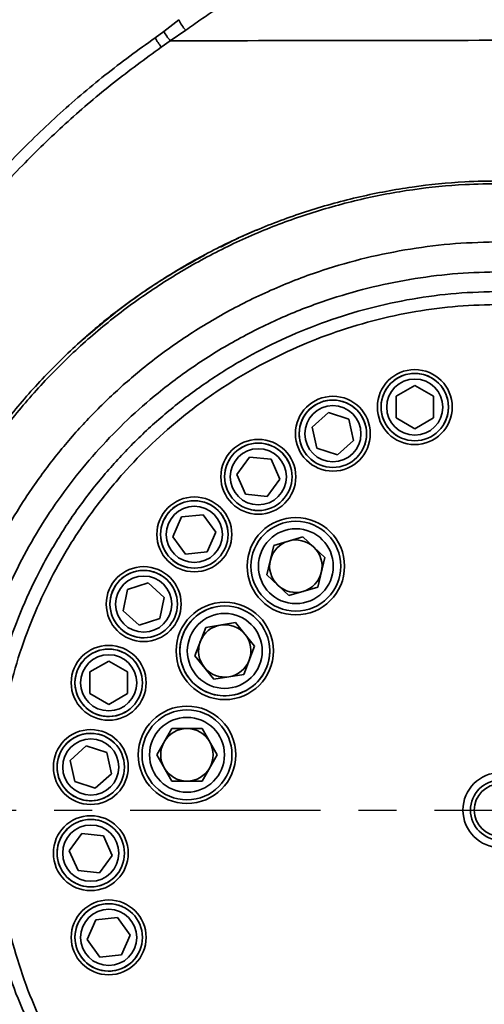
# Model space of a CAD drawing. Header units: millimetres. Extents: x -10540 to 6039, y -7467 to 6433.
# Tile 181 of 236: x -4319 to -4195, y 1843 to 2106. Entities that reach past the tile are written whole.
import ezdxf

# ---------------------------------------------------------------- set-up
doc = ezdxf.new("R2010")
doc.units = ezdxf.units.MM
doc.header["$LTSCALE"] = 8
doc.header["$PDSIZE"] = -1
doc.linetypes.add('CENTER', pattern=[10.16, 6.35, -1.27, 1.27, -1.27])
doc.layers.get('Defpoints').update_dxf_attribs({"true_color": 0x5e5e5e})
doc.layers.add('细实线层', color=7, linetype='Continuous')
doc.dimstyles.new('ISO-25', dxfattribs={"dimscale": 20, "dimtxt": 5, "dimasz": 6, "dimexe": 6, "dimexo": 0.625, "dimtad": 1, "dimtoh": 1, "dimdec": 0, "dimtxsty": 'Standard', "dimcen": 2.5, "dimclrd": 1, "dimclre": 1, "dimclrt": 4, "dimadec": 1, "dimazin": 2, "dimtfac": 1, "dimtdec": 0, "dimtmove": 0, "dimatfit": 0, "dimfxl": 1, "dimarcsym": 0})

# ---------------------------------------------------------------- blocks, each defined once
blk = doc.blocks.new('*D91')
at = {"color": 1, "lineweight": -2, "transparency": 16777216}
for p, q in [((-4924.16, 2245.17), (-4924.16, 2365.17)), ((-4924.16, 2365.17), (-4625.36, 2365.17)), ((-3885.03, 2125.17), (-5044.16, 2125.17)), ((-4924.16, 1895.17), (-4924.16, 2125.17)), ((-4383.47, 1895.17), (-5044.16, 1895.17)), ((-4924.16, 1775.17), (-4924.16, 1655.17))]:
    blk.add_line(p, q, dxfattribs=at)
at = {"color": 1, "transparency": 16777216}
for points in [[(-4944.16, 2245.17), (-4904.16, 2245.17), (-4924.16, 2125.17)], [(-4944.16, 1775.17), (-4904.16, 1775.17), (-4924.16, 1895.17)]]:
    blk.add_solid(points, dxfattribs=at)
at = {"layer": 'Defpoints', "color": 0, "transparency": 16777216}
for p in [(-4924.16, 2125.17), (-3872.53, 2125.17), (-4370.97, 1895.17)]:
    blk.add_point(p, dxfattribs=at)
at = {"color": 4, "transparency": 16777216, "insert": (-4768.51, 2448.46), "char_height": 100, "attachment_point": 5}
blk.add_mtext('{\\H1.4x;230}', dxfattribs=at)
blk = doc.blocks.new('*D92')
at = {"color": 1, "lineweight": -2, "transparency": 16777216}
for p, q in [((-5283.09, 2397.17), (-5283.09, 2651.22)), ((-5283.09, 2651.22), (-4998.46, 2651.22)), ((-3867.33, 2277.17), (-5403.09, 2277.17)), ((-5283.09, 2125.17), (-5283.09, 2277.17)), ((-3851.78, 2125.17), (-5403.09, 2125.17)), ((-5283.09, 2005.17), (-5283.09, 1885.17))]:
    blk.add_line(p, q, dxfattribs=at)
at = {"color": 1, "lineweight": 13, "transparency": 16777216}
for points in [[(-5303.09, 2397.17), (-5263.09, 2397.17), (-5283.09, 2277.17)], [(-5303.09, 2005.17), (-5263.09, 2005.17), (-5283.09, 2125.17)]]:
    blk.add_solid(points, dxfattribs=at)
at = {"layer": 'Defpoints', "color": 0, "lineweight": 13, "transparency": 16777216}
for p in [(-5283.09, 2277.17), (-3854.83, 2277.17), (-3839.28, 2125.17)]:
    blk.add_point(p, dxfattribs=at)
at = {"color": 4, "transparency": 16777216, "insert": (-5134.52, 2733.72), "char_height": 100, "attachment_point": 5}
blk.add_mtext('{\\H1.4x;152}', dxfattribs=at)
blk = doc.blocks.new('*U97')
at = {"color": 0, "linetype": 'CENTER', "transparency": 16777216}
blk.add_line((-180.14, 0), (-2, 0), dxfattribs=at)
blk = doc.blocks.new('*D105')
at = {"layer": 'Defpoints', "color": 0, "transparency": 16777216}
for p in [(-4190.83, 1893.17), (-4428.18, 1280.34), (-5294.27, 1124.16), (-4190.83, 735.17), (-4190.83, 521.46)]:
    blk.add_point(p, dxfattribs=at)
at = {"layer": '细实线层', "color": 1, "lineweight": -2, "transparency": 16777216}
blk.add_arc((-4190.83, 735.17), 594.6, 101.583, 148.99841, dxfattribs=at)
at = {"layer": '细实线层', "color": 1, "transparency": 16777216}
for points in [[(-4312.23, 1337.56), (-4308.2, 1297.76), (-4190.83, 1329.77)], [(-4682.39, 1032.91), (-4718.58, 1049.95), (-4751.6, 932.86)]]:
    blk.add_solid(points, dxfattribs=at)
at = {"layer": '细实线层', "color": 4, "transparency": 16777216, "insert": (-4570.77, 1271.97), "char_height": 100, "attachment_point": 5, "rotation": 35.2907}
blk.add_mtext('60%%D', dxfattribs=at)

msp = doc.modelspace()

# ---------------------------------------------------------------- linework, layer by layer
at = {"linetype": 'Continuous', "lineweight": 35}
for p, q in [((-4280.75, 2103.04), (-4276.7, 2106.21)), ((-4274.84, 2103.42), (-4279.01, 2100.58)), ((-4283.05, 2101.38), (-4280.75, 2103.04)), ((-4279.01, 2100.58), (-4281.39, 2098.87)), ((-4261.84, 2047.43), (-4265.61, 2045.5)), ((-4213.7, 2008.54), (-4218.7, 2005.66)), ((-4208.7, 2005.66), (-4213.7, 2008.54)), ((-4218.7, 2005.66), (-4218.7, 1999.88)), ((-4208.7, 1999.88), (-4208.7, 2005.66)), ((-4236.77, 2001.31), (-4241.06, 1997.45)), ((-4231.28, 1999.53), (-4236.77, 2001.31)), ((-4230.08, 1993.88), (-4231.28, 1999.53)), ((-4218.7, 1999.88), (-4213.7, 1996.99)), ((-4213.7, 1996.99), (-4208.7, 1999.88)), ((-4241.06, 1997.45), (-4239.86, 1991.8)), ((-4234.37, 1990.01), (-4230.08, 1993.88)), ((-4239.86, 1991.8), (-4234.37, 1990.01)), ((-4257.83, 1989.44), (-4261.22, 1984.77)), ((-4252.09, 1988.83), (-4257.83, 1989.44)), ((-4249.74, 1983.56), (-4252.09, 1988.83)), ((-4261.22, 1984.77), (-4258.88, 1979.49)), ((-4253.13, 1978.89), (-4249.74, 1983.56)), ((-4258.88, 1979.49), (-4253.13, 1978.89)), ((-4275.97, 1973.45), (-4278.31, 1968.17)), ((-4270.22, 1974.05), (-4275.97, 1973.45)), ((-4266.83, 1969.38), (-4270.22, 1974.05)), ((-4269.18, 1964.11), (-4266.83, 1969.38)), ((-4278.31, 1968.17), (-4274.92, 1963.5)), ((-4251.32, 1965.86), (-4243.57, 1968.14)), ((-4243.57, 1968.14), (-4237.71, 1962.57)), ((-4274.92, 1963.5), (-4269.18, 1964.11)), ((-4253.22, 1958), (-4251.32, 1965.86)), ((-4237.71, 1962.57), (-4239.61, 1954.72)), ((-4247.36, 1952.43), (-4253.22, 1958)), ((-4290.38, 1954.04), (-4291.58, 1948.39)), ((-4284.89, 1955.82), (-4290.38, 1954.04)), ((-4280.6, 1951.96), (-4284.89, 1955.82)), ((-4239.61, 1954.72), (-4247.36, 1952.43)), ((-4281.8, 1946.31), (-4280.6, 1951.96)), ((-4291.58, 1948.39), (-4287.29, 1944.52)), ((-4287.29, 1944.52), (-4281.8, 1946.31)), ((-4272.42, 1936.39), (-4269.54, 1943.94)), ((-4269.54, 1943.94), (-4261.56, 1945.22)), ((-4261.56, 1945.22), (-4256.46, 1938.95)), ((-4256.46, 1938.95), (-4259.34, 1931.4)), ((-4295.44, 1934.94), (-4300.44, 1932.05)), ((-4290.44, 1932.05), (-4295.44, 1934.94)), ((-4267.32, 1930.12), (-4272.42, 1936.39)), ((-4300.44, 1932.05), (-4300.44, 1926.28)), ((-4290.44, 1926.28), (-4290.44, 1932.05)), ((-4259.34, 1931.4), (-4267.32, 1930.12)), ((-4300.44, 1926.28), (-4295.44, 1923.39)), ((-4295.44, 1923.39), (-4290.44, 1926.28)), ((-4282.62, 1909.93), (-4278.58, 1916.93)), ((-4278.58, 1916.93), (-4270.49, 1916.93)), ((-4270.49, 1916.93), (-4266.45, 1909.93)), ((-4301.42, 1912.32), (-4305.71, 1908.45)), ((-4295.93, 1910.53), (-4301.42, 1912.32)), ((-4294.73, 1904.89), (-4295.93, 1910.53)), ((-4278.58, 1902.93), (-4282.62, 1909.93)), ((-4266.45, 1909.93), (-4270.49, 1902.93)), ((-4305.71, 1908.45), (-4304.51, 1902.81)), ((-4299.02, 1901.02), (-4294.73, 1904.89)), ((-4304.51, 1902.81), (-4299.02, 1901.02)), ((-4270.49, 1902.93), (-4278.58, 1902.93)), ((-4302.57, 1888.95), (-4305.97, 1884.28)), ((-4296.83, 1888.34), (-4302.57, 1888.95)), ((-4294.48, 1883.07), (-4296.83, 1888.34)), ((-4305.97, 1884.28), (-4303.62, 1879)), ((-4297.87, 1878.4), (-4294.48, 1883.07)), ((-4303.62, 1879), (-4297.87, 1878.4)), ((-4298.84, 1865.85), (-4301.18, 1860.58)), ((-4293.09, 1866.45), (-4298.84, 1865.85)), ((-4289.7, 1861.78), (-4293.09, 1866.45)), ((-4292.05, 1856.51), (-4289.7, 1861.78)), ((-4301.18, 1860.58), (-4297.79, 1855.91)), ((-4297.79, 1855.91), (-4292.05, 1856.51))]:
    msp.add_line(p, q, dxfattribs=at)
for centre, radius in [((-4213.7, 2002.77), 10), ((-4213.7, 2002.77), 9), ((-4213.7, 2002.77), 7.5), ((-4235.57, 1995.66), 10), ((-4235.57, 1995.66), 9), ((-4235.57, 1995.66), 7.5), ((-4255.48, 1984.16), 10), ((-4255.48, 1984.16), 9), ((-4255.48, 1984.16), 7.5), ((-4272.57, 1968.78), 10), ((-4272.57, 1968.78), 9), ((-4272.57, 1968.78), 7.5), ((-4245.46, 1960.29), 13), ((-4245.46, 1960.29), 12), ((-4245.46, 1960.29), 10), ((-4286.09, 1950.17), 10), ((-4286.09, 1950.17), 9), ((-4286.09, 1950.17), 7.5), ((-4264.44, 1937.67), 13), ((-4264.44, 1937.67), 12), ((-4264.44, 1937.67), 10), ((-4295.44, 1929.16), 10), ((-4295.44, 1929.16), 9), ((-4295.44, 1929.16), 7.5), ((-4274.53, 1909.93), 13), ((-4274.53, 1909.93), 12), ((-4274.53, 1909.93), 10), ((-4300.22, 1906.67), 10), ((-4300.22, 1906.67), 9), ((-4300.22, 1906.67), 7.5), ((-4190.83, 1895.17), 10), ((-4190.83, 1895.17), 8), ((-4190.83, 1895.17), 7), ((-4300.22, 1883.67), 10), ((-4300.22, 1883.67), 9), ((-4300.22, 1883.67), 7.5), ((-4295.44, 1861.18), 10), ((-4295.44, 1861.18), 9), ((-4295.44, 1861.18), 7.5)]:
    msp.add_circle(centre, radius, dxfattribs=at)
at = {"color": 4}
for centre, radius, start in [((-4190.83, 735.17), 2461.48, 10), ((-5195.42, 1315.17), 1301.48, 350.17884)]:
    msp.add_arc(centre, radius, start, 150, dxfattribs=at)
at = {"linetype": 'Continuous', "lineweight": 35}
for centre, radius, start, end in [((-4269.46, 2109), 7.76, 201.1257, 226.0813), ((-4255.81, 2117.65), 31.73, 210.8474, 216.2973), ((-4254.49, 2119.71), 31.1, 212.3979, 217.9511), ((-4213.7, 2002.77), 9, 330, 150), ((-4213.7, 2002.77), 9, 150, 240), ((-4235.57, 1995.66), 9, 342, 162), ((-4235.57, 1995.66), 9, 162, 252), ((-4255.48, 1984.16), 9, 354, 174), ((-4255.48, 1984.16), 9, 174, 264), ((-4272.57, 1968.78), 9, 6, 186), ((-4272.57, 1968.78), 9, 186, 276), ((-4245.46, 1960.29), 7, 106.4384, 166.4384), ((-4245.46, 1960.29), 7, 46.4384, 106.4384), ((-4245.46, 1960.29), 7, 346.4384, 46.4384), ((-4245.46, 1960.29), 7, 166.4384, 226.4384), ((-4286.09, 1950.17), 9, 18, 198), ((-4245.46, 1960.29), 7, 286.4384, 346.4384), ((-4245.46, 1960.29), 7, 226.4384, 286.4384), ((-4264.44, 1937.67), 12, 99.1229, 189.1229), ((-4286.09, 1950.17), 9, 198, 288), ((-4264.44, 1937.67), 7, 99.1229, 159.1229), ((-4264.44, 1937.67), 7, 39.1229, 99.1229), ((-4264.44, 1937.67), 7, 159.1229, 219.1229), ((-4264.44, 1937.67), 7, 339.1229, 39.1229), ((-4295.44, 1929.16), 9, 30, 210), ((-4264.44, 1937.67), 12, 189.1229, 9.1229), ((-4264.44, 1937.67), 7, 279.1229, 339.1229), ((-4264.44, 1937.67), 7, 219.1229, 279.1229), ((-4295.44, 1929.16), 9, 210, 300), ((-4274.53, 1909.93), 12, 90, 180), ((-4274.53, 1909.93), 7, 90, 150), ((-4274.53, 1909.93), 7, 30, 90), ((-4300.22, 1906.67), 9, 42, 222), ((-4274.53, 1909.93), 7, 150, 210), ((-4274.53, 1909.93), 7, 330, 30), ((-4274.53, 1909.93), 12, 180, 0), ((-4274.53, 1909.93), 7, 210, 270), ((-4274.53, 1909.93), 7, 270, 330), ((-4300.22, 1906.67), 9, 222, 312), ((-4300.22, 1883.67), 9, 54, 234), ((-4300.22, 1883.67), 9, 234, 324), ((-4295.44, 1861.18), 9, 66, 246), ((-4295.44, 1861.18), 9, 246, 336)]:
    msp.add_arc(centre, radius, start, end, dxfattribs=at)
for points, knots in [([(-4266.84, 2108.93), (-4268.17, 2108.04), (-4270.83, 2106.27), (-4273.5, 2104.37), (-4274.84, 2103.42)], [0, 0, 0, 0, 0.498176, 1, 1, 1, 1]), ([(-4351.33, 2031.21), (-4348.3, 2035.64), (-4342.22, 2044.51), (-4332.09, 2057.07), (-4321.14, 2069.17), (-4309.26, 2080.66), (-4296.58, 2091.56), (-4287.56, 2098.11), (-4283.05, 2101.38)], [0, 0, 0, 0, 0.163597, 0.327352, 0.490949, 0.660574, 0.830375, 1, 1, 1, 1]), ([(-4184.73, 2100.72), (-4200.44, 2100.69), (-4231.87, 2100.64), (-4263.3, 2100.6), (-4279.01, 2100.58)], [0, 0, 0, 0, 0.499998, 1, 1, 1, 1]), ([(-4281.39, 2098.87), (-4285.68, 2095.75), (-4294.27, 2089.51), (-4306.39, 2079.16), (-4318.04, 2068), (-4329.07, 2055.96), (-4339.49, 2043.14), (-4345.72, 2034.05), (-4348.83, 2029.51)], [0, 0, 0, 0, 0.163608, 0.3273732, 0.490981, 0.6605951, 0.8303847, 1, 1, 1, 1]), ([(-4356.27, 1866), (-4356.27, 1866), (-4357.09, 1870.65), (-4358.33, 1880.04), (-4359, 1894.23), (-4358.49, 1908.44), (-4356.79, 1922.53), (-4353.88, 1936.42), (-4349.81, 1950.03), (-4344.62, 1963.26), (-4338.35, 1975.99), (-4330.99, 1988.13), (-4322.64, 1999.63), (-4313.35, 2010.39), (-4303.21, 2020.32), (-4292.24, 2029.35), (-4280.55, 2037.42), (-4268.22, 2044.5), (-4255.36, 2050.5), (-4242.05, 2055.37), (-4228.37, 2059.12), (-4214.43, 2061.7), (-4201.87, 2063.01), (-4194, 2063.12), (-4190.83, 2063.17)], [0, 0, 0, 0, 0, 0.048332, 0.096837, 0.145342, 0.193674, 0.241998, 0.290495, 0.338992, 0.387316, 0.435646, 0.484148, 0.532651, 0.580981, 0.629293, 0.677778, 0.726263, 0.774574, 0.82274, 0.87108, 0.919418, 0.967581, 1, 1, 1, 1]), ([(-4190.83, 2062.43), (-4193.98, 2062.39), (-4201.81, 2062.29), (-4214.29, 2061.01), (-4228.13, 2058.42), (-4241.71, 2054.67), (-4254.93, 2049.82), (-4267.7, 2043.85), (-4279.94, 2036.82), (-4291.55, 2028.8), (-4302.44, 2019.85), (-4312.52, 2009.98), (-4321.76, 1999.3), (-4330.07, 1987.89), (-4337.4, 1975.83), (-4343.66, 1963.19), (-4348.86, 1950.05), (-4352.94, 1936.53), (-4355.88, 1922.72), (-4357.61, 1908.7), (-4358.13, 1894.57), (-4357.56, 1880.42), (-4356.18, 1871.1), (-4355.5, 1866.45)], [0, 0, 0, 0, 0.032407, 0.080543, 0.128859, 0.177191, 0.225349, 0.273617, 0.322057, 0.370498, 0.418767, 0.467073, 0.515551, 0.56403, 0.612337, 0.660683, 0.7092, 0.757717, 0.806061, 0.854456, 0.903025, 0.951598, 1, 1, 1, 1]), ([(-4255.51, 2050.21), (-4256.55, 2049.78), (-4257.93, 2049.2), (-4259.67, 2048.42), (-4260.65, 2047.98), (-4261.5, 2047.58), (-4262.15, 2047.28), (-4262.62, 2047.06), (-4263.07, 2046.85), (-4263.33, 2046.72), (-4263.52, 2046.63), (-4263.65, 2046.57), (-4263.78, 2046.5), (-4263.96, 2046.42), (-4264.15, 2046.33), (-4264.45, 2046.18), (-4264.74, 2046.04), (-4265.01, 2045.91), (-4265.19, 2045.82), (-4265.24, 2045.79), (-4265.27, 2045.78)], [0, 0, 0, 0, 0.162985, 0.215926, 0.26853, 0.327712, 0.398512, 0.464984, 0.488093, 0.505498, 0.512734, 0.519539, 0.526458, 0.534012, 0.552469, 0.576914, 0.646561, 0.745817, 0.875546, 1, 1, 1, 1]), ([(-4333.57, 1843.32), (-4333.57, 1843.32), (-4334.83, 1846.88), (-4337.1, 1854.15), (-4339.73, 1865.32), (-4341.55, 1876.7), (-4342.56, 1888.53), (-4342.62, 1900.75), (-4341.63, 1913.3), (-4339.62, 1925.73), (-4336.7, 1937.51), (-4333, 1948.57), (-4328.66, 1958.92), (-4323.58, 1968.94), (-4317.74, 1978.61), (-4311.14, 1987.87), (-4303.81, 1996.67), (-4295.84, 2004.9), (-4286.64, 2013.08), (-4276.08, 2020.96), (-4264.08, 2028.29), (-4251.47, 2034.49), (-4238.96, 2039.27), (-4226.73, 2042.75), (-4214.88, 2045.11), (-4202.89, 2046.61), (-4194.84, 2046.8), (-4190.83, 2046.9)], [0, 0, 0, 0, 0, 0.039712, 0.07954, 0.119375, 0.159095, 0.202283, 0.24562, 0.288957, 0.332144, 0.370538, 0.40904, 0.447541, 0.485935, 0.525065, 0.564309, 0.603552, 0.642683, 0.690605, 0.738734, 0.786863, 0.834785, 0.876024, 0.917394, 0.958762, 1, 1, 1, 1]), ([(-4303.06, 2020.14), (-4299.51, 2023.18), (-4292.33, 2029.32), (-4281.15, 2037.07), (-4273.36, 2041.38), (-4269.76, 2043.38)], [0, 0, 0, 0, 0.344007, 0.696646, 1, 1, 1, 1]), ([(-4269.91, 2043.3), (-4270.86, 2042.85), (-4271.99, 2042.31), (-4273.06, 2041.66), (-4273.24, 2041.55)], [0, 0, 0, 0, 0.8334948, 1, 1, 1, 1]), ([(-4190.83, 2038.88), (-4194.63, 2038.79), (-4202.26, 2038.61), (-4213.64, 2037.21), (-4224.87, 2035), (-4236.48, 2031.73), (-4248.34, 2027.26), (-4260.31, 2021.44), (-4271.7, 2014.56), (-4281.74, 2007.16), (-4290.48, 1999.48), (-4298.05, 1991.73), (-4305.03, 1983.44), (-4311.3, 1974.73), (-4316.85, 1965.62), (-4321.67, 1956.19), (-4325.79, 1946.43), (-4329.29, 1936.01), (-4332.04, 1924.92), (-4333.91, 1913.22), (-4334.79, 1901.42), (-4334.68, 1889.92), (-4333.65, 1878.78), (-4331.84, 1868.04), (-4329.36, 1857.45), (-4327.13, 1850.56), (-4326.02, 1847.12)], [0, 0, 0, 0, 0.041354, 0.082835, 0.124317, 0.165672, 0.213659, 0.261852, 0.310042, 0.358026, 0.397143, 0.436374, 0.475603, 0.514719, 0.553032, 0.591455, 0.629877, 0.66819, 0.711193, 0.754355, 0.797516, 0.840521, 0.880328, 0.920235, 0.960163, 1, 1, 1, 1]), ([(-4314.91, 1834.2), (-4316.56, 1837.72), (-4319.85, 1844.78), (-4323.64, 1855.88), (-4326.56, 1867.24), (-4328.49, 1878.81), (-4329.41, 1890.54), (-4329.33, 1902.33), (-4328.25, 1914.09), (-4326.19, 1925.67), (-4323.13, 1936.99), (-4319.14, 1947.98), (-4314.24, 1958.61), (-4308.48, 1968.75), (-4301.9, 1978.33), (-4294.55, 1987.31), (-4286.48, 1995.65), (-4277.75, 2003.29), (-4268.39, 2010.16), (-4258.46, 2016.24), (-4248.08, 2021.47), (-4237.23, 2025.85), (-4225.98, 2029.3), (-4214.4, 2031.78), (-4202.65, 2033.35), (-4194.76, 2033.55), (-4190.83, 2033.65)], [0, 0, 0, 0, 0.042025, 0.0842, 0.126371, 0.168393, 0.210436, 0.252635, 0.294831, 0.336871, 0.378327, 0.419935, 0.461543, 0.502999, 0.544025, 0.585198, 0.626371, 0.667399, 0.708523, 0.749794, 0.791064, 0.83219, 0.874066, 0.916095, 0.958124, 1, 1, 1, 1]), ([(-4190.83, 2030.17), (-4194.61, 2030.08), (-4202.19, 2029.89), (-4213.58, 2028.4), (-4224.92, 2025.97), (-4235.95, 2022.58), (-4246.49, 2018.33), (-4256.57, 2013.26), (-4266.29, 2007.31), (-4275.46, 2000.55), (-4283.94, 1993.13), (-4291.79, 1985.03), (-4298.99, 1976.23), (-4305.44, 1966.81), (-4311.04, 1956.95), (-4315.81, 1946.63), (-4319.73, 1935.84), (-4322.72, 1924.71), (-4324.74, 1913.45), (-4325.82, 1902.01), (-4325.91, 1890.43), (-4325.01, 1878.91), (-4323.15, 1867.63), (-4320.35, 1856.58), (-4316.65, 1845.68), (-4313.39, 1838.67), (-4311.76, 1835.17)], [0, 0, 0, 0, 0.041256, 0.082512, 0.124998, 0.167484, 0.208043, 0.248602, 0.29033, 0.332057, 0.372558, 0.413059, 0.454733, 0.496406, 0.537358, 0.578311, 0.620483, 0.662655, 0.704209, 0.745763, 0.788566, 0.831369, 0.872928, 0.914488, 0.957244, 1, 1, 1, 1]), ([(-4292.76, 2028.7), (-4292.87, 2028.62), (-4296.29, 2026.19), (-4299.43, 2023.4), (-4302.47, 2020.71)], [0, 0, 0, 0, 0.033253, 1, 1, 1, 1]), ([(-4300.96, 2022.03), (-4301.32, 2021.72), (-4301.87, 2021.25), (-4302.72, 2020.49), (-4303.01, 2020.22)], [0, 0, 0, 0, 0.651936, 1, 1, 1, 1]), ([(-4326.02, 1847.12), (-4322.39, 1836.42), (-4315.43, 1815.98), (-4308.37, 1795.51), (-4305, 1785.75)], [0, 0, 0, 0, 0.523148, 1, 1, 1, 1])]:
    msp.add_open_spline(points, degree=3, knots=knots, dxfattribs=at)

# ---------------------------------------------------------------- block references
at = {"color": 4, "linetype": 'CENTER'}
msp.add_blockref('*U97', (-4190.83, 1895.17), dxfattribs=at)

# ---------------------------------------------------------------- dimensions: what is measured, and where the dimension line sits
dim = msp.add_linear_dim(base=(-5283.09, 2277.17), p1=(-3839.28, 2125.17), p2=(-3854.83, 2277.17), angle=90, text='{\\H1.4x;<>}', dimstyle='ISO-25')
dim.commit()
dim.dimension.update_dxf_attribs({"geometry": '*D92', "text_midpoint": (-5134.52, 2651.22), "dimtype": 160})
dim = msp.add_linear_dim(base=(-4924.16, 2125.17), p1=(-4370.97, 1895.17), p2=(-3872.53, 2125.17), angle=90, text='{\\H1.4x;<>}', dimstyle='ISO-25')
dim.commit()
dim.dimension.update_dxf_attribs({"geometry": '*D91', "text_midpoint": (-4768.51, 2448.46)})
at = {"layer": '细实线层', "color": 2}
dim = msp.add_angular_dim_2l(base=(-4428.18, 1280.34), line1=((-4190.83, 521.46), (-4190.83, 1893.17)), line2=((-4190.83, 735.17), (-5294.27, 1124.16)), text='60%%D', dimstyle='ISO-25', dxfattribs=at)
dim.commit()
dim.dimension.update_dxf_attribs({"geometry": '*D105', "text_midpoint": (-4570.77, 1271.97)})

doc.saveas('drawing.dxf')
